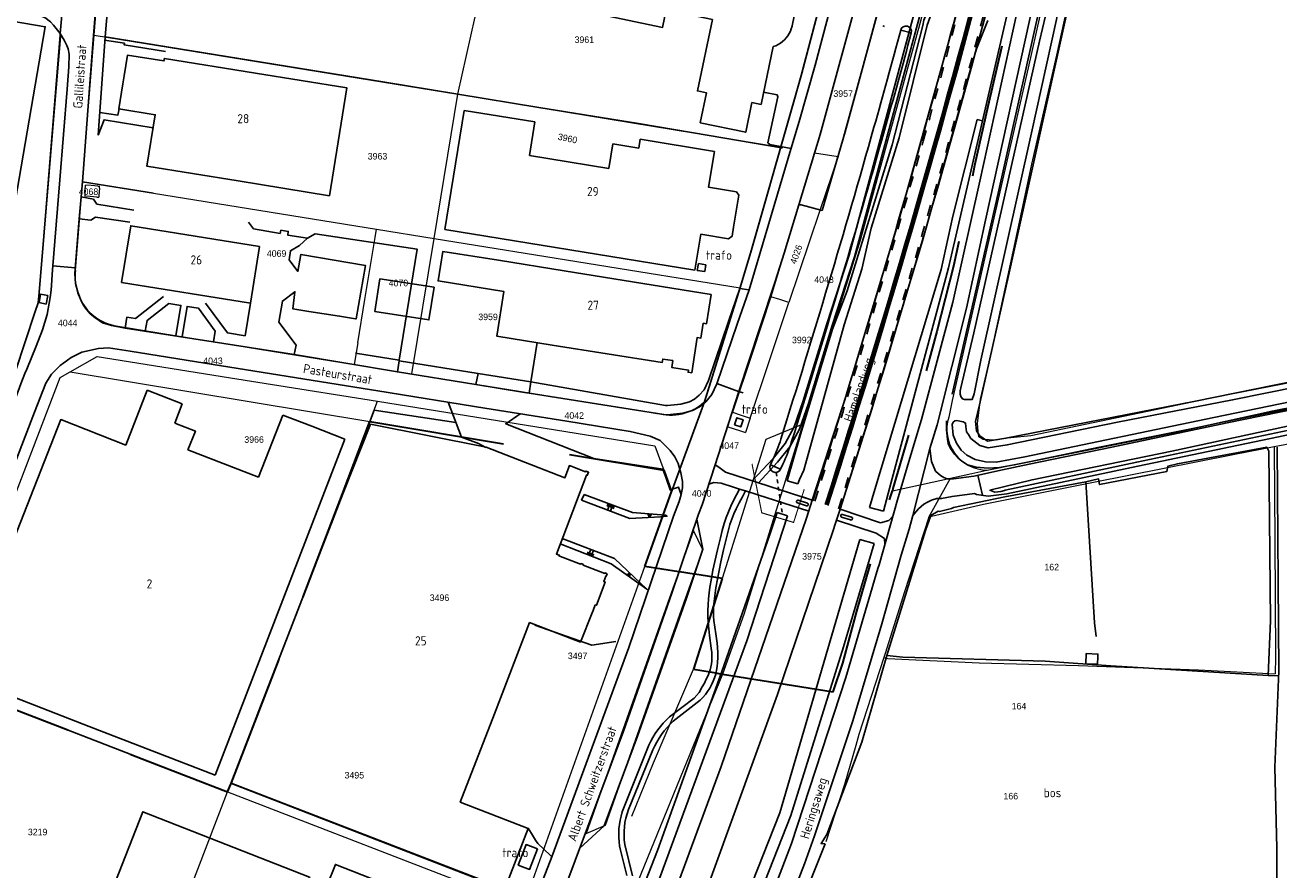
# Model space of a CAD drawing. Header units: metres. Extents: x 233874 to 239264, y 443832 to 448222.
# Tile 164 of 195: x 237457 to 237801, y 446121 to 446352. Entities that reach past the tile are written whole.
import ezdxf
from ezdxf.enums import TextEntityAlignment as Align

# ---------------------------------------------------------------- set-up
doc = ezdxf.new("R2010")
doc.units = ezdxf.units.M
doc.header["$MEASUREMENT"] = 0
for name, pattern in [('DGN3', [54.868356, 36.578904, -18.289452]), ('LIJN1-1', [2, 1, -1]), ('PHANTOM', [2.5, 1.25, -0.25, 0.25, -0.25, 0.25, -0.25])]:
    doc.linetypes.add(name, pattern=pattern)
for name, color, linetype in [('BIJGEBOUW', 4, 'Continuous'), ('CULTUURAANDUIDING', 253, 'Continuous'), ('DAKRAND', 4, 'Continuous'), ('DAKRAND-BYG', 4, 'Continuous'), ('FUNKTIEAAND', 253, 'Continuous'), ('Goud-kadastrale grenzen', 13, 'Continuous'), ('Goud-markering', 7, 'Continuous'), ('Goud-ontwerp-water', 131, 'Continuous'), ('Goud-werkgrens', 210, 'PHANTOM'), ('HEK', 253, 'Continuous'), ('HOOFDGEBOUW', 4, 'Continuous'), ('HOUTWAL', 253, 'Continuous'), ('HUISNUMMER', 253, 'Continuous'), ('INSTEEKSLOOT', 153, 'Continuous'), ('KANTVERH', 253, 'Continuous'), ('KUNSTWERK', 253, 'Continuous'), ('MUUR', 253, 'Continuous'), ('OVERIGEAFSCH', 253, 'Continuous'), ('OVLIJNOBJ', 253, 'Continuous'), ('RASTER', 253, 'Continuous'), ('SCHUTTING', 253, 'Continuous'), ('STRAATNAAM', 253, 'Continuous'), ('TALUD', 253, 'Continuous')]:
    doc.layers.add(name, color=color, linetype=linetype)
for name, color, linetype, lineweight in [('G01 kadestrale perceelsgrens', 73, 'Continuous', 0), ('G02 kadestrale sectiegrens', 73, 'DGN3', 30), ('Z01 perceelnummer', 73, 'Continuous', 13)]:
    doc.layers.add(name, color=color, linetype=linetype, lineweight=lineweight)
doc.layers.add('Goud-hulp', color=210, linetype='Continuous', plot=False)
doc.styles.get("Standard").update_dxf_attribs({"font": 'iso.shx'})
doc.styles.add('Styledgn001', font='dgn001.shx')

# ---------------------------------------------------------------- blocks, each defined once
blk = doc.blocks.new('TA', base_point=(75009.5, 300012))
for p, q in [((75009.5, 300012.5), (75010, 300012.5)), ((75009.5, 300012.25), (75010.5, 300012.25)), ((75009.5, 300012), (75010, 300012)), ((75009.5, 300011.75), (75010.5, 300011.75)), ((75009.5, 300011.5), (75010, 300011.5))]:
    blk.add_line(p, q)
blk = doc.blocks.new('A$C1532452F')
at = {"layer": 'G01 kadestrale perceelsgrens'}
for p, q in [((237476.118, 446349.591), (237480.682, 446407.331)), ((237575.74, 446333.41), (237587.23, 446384.59)), ((237472.943, 446309.425), (237476.118, 446349.591)), ((237476.118, 446349.591), (237575.74, 446333.41)), ((237569.29, 446293.87), (237575.74, 446333.41)), ((237575.74, 446333.41), (237664.253, 446318.882)), ((237673.534, 446317.358), (237661.53, 446277.889)), ((237673.534, 446317.358), (237679.941, 446316.306)), ((237679.941, 446316.306), (237674.932, 446301.49)), ((237472.633, 446305.508), (237472.874, 446308.55)), ((237472.874, 446308.55), (237472.943, 446309.425)), ((237472.943, 446309.425), (237477.651, 446308.665)), ((237473.665, 446307.078), (237473.776, 446308.481)), ((237475.269, 446308.367), (237473.776, 446308.481)), ((237477.116, 446308.226), (237475.269, 446308.367)), ((237477.116, 446308.226), (237477.614, 446308.188)), ((237477.574, 446307.684), (237477.414, 446305.652)), ((237477.574, 446307.684), (237477.614, 446308.188)), ((237477.651, 446308.665), (237553.483, 446296.422)), ((237471.02, 446285.1), (237472.633, 446305.508)), ((237473.576, 446305.954), (237473.535, 446305.439)), ((237475.037, 446305.325), (237473.535, 446305.439)), ((237473.665, 446307.078), (237473.576, 446305.954)), ((237476.884, 446305.184), (237475.037, 446305.325)), ((237476.884, 446305.184), (237477.374, 446305.147)), ((237477.414, 446305.652), (237477.374, 446305.147)), ((237674.932, 446301.49), (237666.421, 446276.307)), ((237553.107, 446294.123), (237553.483, 446296.422)), ((237553.483, 446296.422), (237569.29, 446293.87)), ((237563.213, 446256.774), (237569.29, 446293.87)), ((237569.29, 446293.87), (237653.09, 446280.29)), ((237454.69, 446257.5), (237459.014, 446270.816)), ((237548.376, 446265.215), (237547.412, 446259.33)), ((237547.412, 446259.33), (237563.213, 446256.774)), ((237466.845, 446255.704), (237469.539, 446257.243)), ((237469.539, 446257.243), (237551.638, 446243.641)), ((237434.796, 446172.289), (237466.845, 446255.704)), ((237551.638, 446243.641), (237553.72, 446249.206)), ((237634.323, 446224.377), (237643.321, 446248.983)), ((237649.778, 446242.246), (237651.054, 446246.182)), ((237649.778, 446242.246), (237652.944, 446241.198)), ((237655.905, 446244.581), (237654.605, 446240.648)), ((237652.944, 446241.198), (237654.605, 446240.648)), ((237710.78, 446228.124), (237716.608, 446229.387)), ((237720.787, 446230.292), (237723.998, 446230.965)), ((237694.822, 446224.667), (237710.78, 446228.124)), ((237704.828, 446217.437), (237710.78, 446228.124)), ((237594.561, 446113.08), (237627.004, 446203.891)), ((237648.331, 446174.422), (237622.114, 446110.25)), ((237629.368, 446150.048), (237640.322, 446175.715)), ((237623.421, 446135.488), (237629.368, 446150.048)), ((237513.625, 446144.402), (237594.561, 446113.08)), ((237491.156, 446086.116), (237512.636, 446142.129)), ((237512.636, 446142.129), (237593.754, 446110.819))]:
    blk.add_line(p, q, dxfattribs=at)
at = {"layer": 'G01 kadestrale perceelsgrens', "flags": 128}
for points in [[(237788.047, 446583.122), (237784.788, 446576.609), (237768.82, 446504.68), (237767.23, 446497.6), (237732.07, 446340.67), (237711.23, 446249.46), (237710.27, 446244.85)], [(237943.032, 446283.52), (237907.997, 446276.399), (237875.468, 446269.472), (237840.016, 446261.609), (237813.524, 446256.148), (237783.119, 446250.224), (237762.559, 446245.981), (237732.798, 446239.743), (237725.476, 446239.006), (237723.414, 446238.552), (237721.365, 446238.648), (237719.715, 446238.735), (237718.48, 446239.463), (237718.314, 446240.968), (237718.11, 446243.074), (237718.96, 446249.811), (237721.94, 446262.354), (237727.911, 446290.191), (237733.047, 446314.195), (237739.864, 446344.066), (237747.271, 446377.976)], [(237459.014, 446270.816), (237460.84, 446276.44), (237471.671, 446409.243)], [(237707.598, 446373.531), (237704.248, 446359.859), (237686.127, 446293.696), (237670.252, 446242.893)], [(237664.253, 446318.882), (237669.843, 446338.496), (237676.949, 446365.49)], [(237692.62, 446362.76), (237686.41, 446364.47), (237681.41, 446345.78), (237675.87, 446325.6), (237673.534, 446317.358)], [(237679.941, 446316.306), (237681.74, 446322.65), (237687.59, 446343.89), (237692.62, 446362.76)], [(237653.09, 446280.29), (237656.203, 446290.639), (237664.253, 446318.882)], [(237548.376, 446265.215), (237550.327, 446277.122), (237553.107, 446294.123)], [(237723.998, 446230.965), (237751.609, 446236.75), (237804.015, 446247.218), (237853.89, 446257.687), (237915.812, 446270.218), (237955.312, 446278.187), (238000, 446287.803)], [(237643.321, 446248.983), (237645.29, 446255.294), (237653.09, 446280.29)], [(237661.53, 446277.889), (237656.373, 446262.345), (237651.054, 446246.182)], [(237666.421, 446276.307), (237664.007, 446277.086), (237661.53, 446277.889)], [(238000, 446278.557), (237996.092, 446277.773), (237980.406, 446274.625), (237955.578, 446269.281), (237938.149, 446265.525), (237932.812, 446264.375), (237897.312, 446256.812), (237872.562, 446251.25), (237868.909, 446250.513), (237840.031, 446244.687), (237808.203, 446238.375), (237799.416, 446236.689)], [(237655.905, 446244.581), (237660.96, 446259.876), (237666.421, 446276.307)], [(237481.61, 446270.02), (237494.99, 446267.81), (237547.412, 446259.33)], [(237469.539, 446257.243), (237476.979, 446261.493), (237515.192, 446255.398), (237553.72, 446249.206)], [(237563.213, 446256.774), (237610.65, 446249.1), (237624.56, 446246.88), (237630.25, 446245.86)], [(237553.72, 446249.206), (237629.764, 446236.984), (237632.183, 446230.296)], [(237651.054, 446246.182), (237653.44, 446245.389), (237655.905, 446244.581)], [(237670.252, 446242.893), (237660.184, 446238.762), (237648.165, 446200.611)], [(237670.252, 446242.893), (237654.145, 446190.77), (237648.331, 446174.422)], [(237799.416, 446236.689), (237788.171, 446234.531), (237749.968, 446226.968), (237719.812, 446220.906), (237705.562, 446217.625), (237704.828, 446217.437)], [(237799.416, 446236.689), (237799.611, 446211.012), (237799.801, 446179.054), (237799.677, 446174.453)], [(237716.608, 446229.387), (237720.734, 446230.281), (237720.787, 446230.292)], [(237704.828, 446217.437), (237698.109, 446197), (237692.843, 446180.031), (237692.488, 446178.936)], [(237640.52, 446201.795), (237642.888, 446208.495), (237640.314, 446213.78), (237636.302, 446202.449)], [(237636.302, 446202.449), (237633.779, 446195.323), (237610.902, 446130.71), (237616.189, 446132.957)], [(237616.189, 446132.957), (237637.696, 446193.806), (237640.52, 446201.795)], [(237692.488, 446178.936), (237685.656, 446157.843), (237684.786, 446154.844)], [(237692.488, 446178.936), (237693.597, 446178.642), (237718.625, 446177.499), (237745.783, 446176.72), (237778.693, 446175.528), (237799.677, 446174.453)], [(237684.786, 446154.844), (237681.687, 446144.156), (237676.609, 446128.437)]]:
    blk.add_lwpolyline(points, dxfattribs=at)
blk.add_lwpolyline([(237643.321, 446248.983, -0.2641378), (237630.25, 446245.86)], format="xyb", dxfattribs=at)
at = {"layer": 'G01 kadestrale perceelsgrens'}
for centre, major_axis, end_param in [((237484.438, 446283.267), (-13.418, 1.833), 0.9246136), ((237484.439, 446283.259), (-9.544, -9.601), 0.5719101), ((237720.983, 446241.511), (-10.713, 3.339), 1.8555121)]:
    blk.add_ellipse(centre, major_axis=major_axis, ratio=1, start_param=0, end_param=end_param, dxfattribs=at)
at = {"layer": 'G02 kadestrale sectiegrens'}
for p, q in [((237544.21, 446223.784), (237551.638, 446243.641)), ((237551.638, 446243.641), (237552.193, 446243.549)), ((237552.193, 446243.549), (237632.183, 446230.296)), ((237632.183, 446230.296), (237634.323, 446224.377)), ((237694.99, 446225.253), (237694.822, 446224.667)), ((237513.625, 446144.402), (237544.21, 446223.784)), ((237627.004, 446203.891), (237634.323, 446224.377)), ((237636.302, 446202.449), (237627.004, 446203.891)), ((237648.165, 446200.611), (237640.322, 446175.715)), ((237648.331, 446174.422), (237678.64, 446169.529)), ((237512.636, 446142.129), (237513.625, 446144.402))]:
    blk.add_line(p, q, dxfattribs=at)
at = {"layer": 'G02 kadestrale sectiegrens', "flags": 128}
for points in [[(237781.625, 446614.687), (237780.89, 446606.187), (237779.046, 446584.093), (237776.687, 446568.437), (237771.05, 446543.678), (237761.947, 446504.806), (237750.593, 446457.875), (237739.608, 446410.53), (237731.243, 446374.611), (237720.968, 446330.062), (237717.343, 446313.843), (237714.781, 446301.375), (237711.578, 446286.281), (237706.984, 446268.312), (237701.031, 446246.281), (237694.99, 446225.253)], [(237678.64, 446169.529), (237681.234, 446177.375), (237685.109, 446191.656), (237690.578, 446210.687), (237694.822, 446224.667)], [(237640.52, 446201.795), (237636.485, 446202.421), (237636.302, 446202.449)], [(237648.165, 446200.611), (237640.719, 446201.765), (237640.52, 446201.795)], [(237640.322, 446175.715), (237644.896, 446174.977), (237648.331, 446174.422)], [(237434.796, 446172.289), (237490.899, 446150.566), (237512.636, 446142.129)]]:
    blk.add_lwpolyline(points, dxfattribs=at)
at = {"layer": 'G01 kadestrale perceelsgrens', "style": 'Styledgn001'}
for s, rotation, p in [('3960', 348.24821, (237605.849, 446321.292)), ('4026', 70.09065, (237668.471, 446289.494))]:
    blk.add_text(s, height=1.8, rotation=rotation, dxfattribs=at).set_placement(p, align=Align.MIDDLE_CENTER)
at = {"layer": 'Z01 perceelnummer', "linetype": 'Continuous', "lineweight": 13, "style": 'Styledgn001'}
for s, p in [('3961', (237610.431, 446348.35)), ('3957', (237681.346, 446333.586)), ('3963', (237553.762, 446316.398)), ('4068', (237474.574, 446306.679)), ('4069', (237526.111, 446289.721)), ('4048', (237676.099, 446282.551)), ('4070', (237559.498, 446281.639)), ('3959', (237584.05, 446272.353)), ('4044', (237468.869, 446270.684)), ('3992', (237670.005, 446266.015)), ('4043', (237508.689, 446260.296)), ('4042', (237607.664, 446245.291)), ('3966', (237519.952, 446238.716)), ('4047', (237650.114, 446237.031)), ('4040', (237642.579, 446223.938)), ('3975', (237672.797, 446206.687)), ('162', (237738.484, 446203.74)), ('3496', (237570.748, 446195.342)), ('3497', (237608.595, 446179.406)), ('164', (237729.514, 446165.614)), ('3495', (237547.414, 446146.681)), ('166', (237727.271, 446140.944)), ('3219', (237460.644, 446131.094))]:
    blk.add_text(s, height=1.8, dxfattribs=at).set_placement(p, align=Align.MIDDLE_CENTER)
blk = doc.blocks.new('A$C134E523E')
at = {"layer": 'G01 kadestrale perceelsgrens', "color": 20, "const_width": 0.5, "flags": 128}
for points in [[(237664.25, 446318.88), (237669.84, 446338.5), (237676.95, 446365.49)], [(237653.09, 446280.29), (237656.2, 446290.64), (237664.25, 446318.88)], [(237643.32, 446248.98), (237645.29, 446255.29), (237653.09, 446280.29)], [(237634.32, 446224.38), (237643.32, 446248.98)]]:
    blk.add_lwpolyline(points, dxfattribs=at)

msp = doc.modelspace()

# ---------------------------------------------------------------- linework, layer by layer
at = {"layer": 'BIJGEBOUW'}
for points in [[(237554.4, 446282.82), (237569.25, 446280.48), (237567.83, 446271.51), (237552.99, 446273.85), (237554.4, 446282.82)], [(237651.53, 446242.77), (237653.27, 446242.2), (237653.91, 446244.14), (237652.18, 446244.7), (237651.53, 446242.77)], [(237597.59, 446126.48), (237595.42, 446120.85), (237592.32, 446122.05), (237594.48, 446127.67), (237597.59, 446126.48)]]:
    msp.add_lwpolyline(points, dxfattribs=at)
at = {"layer": 'DAKRAND'}
msp.add_lwpolyline([(237612.57, 446191.23), (237609.36, 446183.17), (237595.45, 446188.56)], dxfattribs=at)
at = {"layer": 'DAKRAND-BYG'}
msp.add_lwpolyline([(237751.11, 446179.18), (237751.04, 446177.13), (237747.79, 446177.25), (237747.89, 446180.02), (237747.89, 446180.03), (237751.13, 446179.91), (237751.11, 446179.18)], dxfattribs=at)
at = {"layer": 'Goud-hulp', "linetype": 'Continuous'}
for p, q in [((237692.711, 446351.989), (237692.228, 446352.118)), ((237697.101, 446350.985), (237699.999, 446350.211)), ((237664.144, 446230.549), (237661.427, 446231.82)), ((237672.89, 446222.12), (237669.9, 446223.083))]:
    msp.add_line(p, q, dxfattribs=at)
for centre, radius, start, end in [((235777.939, 446863.821), 2000, 344.242574, 347.288867), ((234811.946, 447136.395), 3011.513, 342.275729, 345.785615), ((234811.946, 447136.395), 3007.613, 342.275729, 345.624853), ((234811.946, 447136.395), 3003.713, 342.275729, 344.240745)]:
    msp.add_arc(centre, radius, start, end, dxfattribs=at)
at = {"layer": 'Goud-markering', "color": 253, "linetype": 'LIJN1-1', "ltscale": 3}
for centre, radius, start, end in [((235777.939, 446863.821), 2000.5, 344.242574, 347.288867), ((234811.946, 447136.395), 3011.013, 342.275729, 345.727236), ((234811.946, 447136.395), 3004.213, 342.275729, 344.242574)]:
    msp.add_arc(centre, radius, start, end, dxfattribs=at)
at = {"layer": 'Goud-markering', "color": 253, "linetype": 'Continuous'}
for radius, end in [(3008.013, 345.726457), (3007.213, 345.529079)]:
    msp.add_arc((234811.946, 447136.395), radius, 342.275729, end, dxfattribs=at)
at = {"layer": 'Goud-ontwerp-water'}
for p, q in [((237661.427, 446231.82), (237662.107, 446233.274)), ((237664.144, 446230.549), (237664.824, 446232.003))]:
    msp.add_line(p, q, dxfattribs=at)
at = {"layer": 'Goud-ontwerp-water', "linetype": 'LIJN1-1'}
msp.add_line((237663.002, 446229.7), (237664.675, 446218.255), dxfattribs=at)
at = {"layer": 'Goud-ontwerp-water'}
for centre, radius, start, end in [((237698.55, 446350.598), 1.5, 345.03906, 165.03906), ((235777.939, 446863.821), 1986.5, 344.242574, 345.039061), ((235777.939, 446863.821), 1989.5, 344.242574, 345.039061), ((234811.946, 447136.395), 2990.213, 342.532385, 344.242574), ((234811.946, 447136.395), 2993.213, 342.532385, 344.242574), ((237621.345, 446252.34), 45, 334.93231, 342.53238), ((237621.345, 446252.34), 48, 334.93231, 342.53238), ((237662.785, 446231.184), 1.5, 154.93231, 334.93231)]:
    msp.add_arc(centre, radius, start, end, dxfattribs=at)
at = {"layer": 'Goud-werkgrens', "ltscale": 3, "const_width": 0.3}
msp.add_lwpolyline([(237656.367, 446232.056), (237659.044, 446218.618), (237667.768, 446215.988), (237670.686, 446225.092)], dxfattribs=at)
at = {"layer": 'HEK'}
for p, q in [((237466.89, 446349.27), (237465.16, 446328.67)), ((237559.72, 446260.48), (237547.76, 446262.42))]:
    msp.add_line(p, q, dxfattribs=at)
for points in [[(237465.16, 446328.67), (237461.06, 446279.04), (237460.75, 446276.21), (237459.92, 446273.52), (237454.59, 446257.46), (237411.33, 446264.92), (237408.54, 446265.4), (237367.8, 446272.71), (237291.43, 446285.89), (237252.92, 446292.78), (237260.7, 446323.29), (237261.26, 446325.51), (237274.48, 446379.05), (237283.19, 446393.36), (237286.98, 446396.03), (237320.02, 446419.3), (237377.68, 446459.93), (237412.98, 446484.63), (237409.05, 446500), (237409.02, 446500.1), (237408.42, 446501.19)], [(237575.73, 446333.42), (237598.01, 446329.73), (237625.25, 446325.36), (237644.61, 446322.09), (237664.49, 446318.73)], [(237544.21, 446223.78), (237552.82, 446246.77), (237575.23, 446243.37)], [(237705.33, 446217.92), (237707.35, 446219.1), (237707.75, 446218.96), (237711.02, 446219.79)], [(237434.8, 446172.29), (237490.9, 446150.57), (237512.64, 446142.13), (237513.63, 446144.4)]]:
    msp.add_lwpolyline(points, dxfattribs=at)
at = {"layer": 'HOOFDGEBOUW'}
for p, q in [((237669.48, 446362.16), (237667.38, 446352.19)), ((237667.34, 446352.02), (237667.38, 446352.19)), ((237577.55, 446328.97), (237572.2, 446296.33)), ((237596.89, 446325.79), (237577.55, 446328.97)), ((237595.38, 446316.62), (237596.89, 446325.79)), ((237618.26, 446319.82), (237617.15, 446313.05)), ((237625.35, 446318.65), (237618.26, 446319.82)), ((237625.74, 446321.04), (237625.35, 446318.65)), ((237646.09, 446317.71), (237625.74, 446321.04)), ((237617.15, 446313.05), (237595.38, 446316.62)), ((237572.2, 446296.33), (237640.75, 446285.19)), ((237586.91, 446287.9), (237604.91, 446284.96)), ((237641.39, 446285.09), (237641.7, 446286.96)), ((237641.7, 446286.96), (237643.72, 446286.63)), ((237604.91, 446284.96), (237645.21, 446278.51)), ((237641.39, 446285.09), (237643.42, 446284.76)), ((237643.72, 446286.63), (237643.42, 446284.76)), ((237490.69, 446252.23), (237484.79, 446237.19)), ((237500.26, 446248.47), (237490.69, 446252.23)), ((237500.26, 446248.47), (237498.2, 446243.24)), ((237498.2, 446243.24), (237498.25, 446243.22)), ((237527.85, 446245.39), (237521.19, 446228.43)), ((237527.85, 446245.39), (237535.73, 446242.34)), ((237544.79, 446238.85), (237535.73, 446242.34)), ((237551.85, 446242.97), (237544.24, 446223.81)), ((237583.51, 446236.58), (237551.85, 446242.97)), ((237509.3, 446146.72), (237544.79, 446238.85)), ((237521.19, 446228.43), (237501.84, 446235.89)), ((237474.74, 446160.02), (237509.3, 446146.72))]:
    msp.add_line(p, q, dxfattribs=at)
for points in [[(237648.66, 446368.38), (237648.68, 446368.47), (237572.86, 446384.49), (237571.86, 446379.75), (237564.03, 446381.4), (237560.93, 446366.72), (237631.86, 446351.74), (237632.87, 446356.52), (237645.54, 446353.85), (237641.41, 446334.29), (237643.93, 446333.76), (237642.2, 446325.6), (237654.64, 446322.98), (237656.36, 446331.13), (237658.86, 446330.6), (237662.21, 446346.46)], [(237392.33, 446313.28), (237404.58, 446311.16), (237413.1, 446360.45), (237462.71, 446351.88), (237447.33, 446262.88), (237286.65, 446290.64), (237289.82, 446308.96), (237288.81, 446309.15), (237292.68, 446331.54), (237303.83, 446329.59), (237303.66, 446328.64), (237392.33, 446313.28)], [(237662.21, 446346.46), (237662.88, 446346.71), (237663.53, 446347.02), (237664.14, 446347.4), (237664.72, 446347.82), (237665.26, 446348.3), (237665.75, 446348.83), (237666.18, 446349.41), (237666.56, 446350.02), (237666.89, 446350.66), (237667.14, 446351.33), (237667.34, 446352.02)], [(237515.6, 446309.62), (237490.59, 446313.67), (237492.88, 446327.78), (237482.88, 446329.39), (237484.01, 446336.28), (237484.38, 446338.46), (237485.3, 446344.13), (237495.26, 446342.52), (237495.37, 446343.23), (237520.38, 446339.19)], [(237515.6, 446309.62), (237540.61, 446305.58), (237545.39, 446335.14), (237520.38, 446339.19)], [(237646.09, 446317.71), (237644.48, 446307.89), (237652.08, 446306.64), (237652.76, 446305.72)], [(237652.76, 446305.72), (237652.31, 446302.99), (237651.33, 446296.95), (237650.93, 446294.45), (237649.97, 446293.75), (237642.36, 446295), (237640.75, 446285.19)], [(237521.44, 446291.67), (237518.94, 446276.12), (237483.65, 446281.8), (237486.15, 446297.35), (237521.44, 446291.67)], [(237601.66, 446264.63), (237586.42, 446267.07), (237588.38, 446279.3), (237570.37, 446282.19), (237571.67, 446290.3), (237586.91, 446287.9)], [(237645.21, 446278.51), (237643.92, 446270.46), (237643.03, 446270.6), (237642.38, 446266.55), (237641.39, 446266.71), (237639.84, 446257.01), (237638.86, 446257.17), (237638.96, 446257.78), (237634.38, 446258.51), (237634.67, 446260.35), (237631.9, 446260.79), (237631.75, 446259.82), (237601.66, 446264.63)], [(237484.79, 446237.19), (237466.96, 446244.19), (237439.33, 446173.79), (237474.74, 446160.02)], [(237501.84, 446235.89), (237503.86, 446241.02), (237498.25, 446243.22)], [(237583.51, 446236.58), (237605.09, 446228.26), (237606.35, 446231.57), (237610.78, 446229.89), (237610.84, 446230.05), (237611.58, 446229.77), (237611.24, 446228.89), (237611.01, 446228.98), (237602.78, 446207.33), (237603.54, 446207.04), (237603.46, 446206.84), (237609.4, 446204.58), (237609.45, 446204.72), (237610.16, 446204.45), (237610.11, 446204.3), (237616.07, 446202.03), (237616.12, 446202.16), (237616.71, 446201.93)], [(237595.45, 446188.56), (237585.78, 446163.47), (237576.45, 446139.29), (237595.07, 446132.11), (237588.68, 446115.54), (237551.31, 446129.95), (237513.63, 446144.47), (237521.74, 446165.5), (237529.28, 446185.04), (237544.24, 446223.81)], [(237616.71, 446201.93), (237616.45, 446201.25), (237616.33, 446201.29), (237615.74, 446199.77), (237616.14, 446199.62), (237613.72, 446193.26), (237613.42, 446193.38), (237612.83, 446191.83), (237612.81, 446191.84), (237612.57, 446191.23)], [(237566.42, 446112.73), (237564.58, 446108.05), (237563.56, 446108.45), (237548.26, 446069.5), (237520, 446080.6), (237521.81, 446085.2), (237476.28, 446103.09), (237489.48, 446136.68), (237535.14, 446118.75), (237535.03, 446118.46), (237539.99, 446116.51), (237542.24, 446122.23), (237566.42, 446112.73)]]:
    msp.add_lwpolyline(points, dxfattribs=at)
at = {"layer": 'HOUTWAL'}
msp.add_lwpolyline([(237719.53, 446326.13), (237728.96, 446366.93), (237756.54, 446486.46), (237759.94, 446500), (237765.83, 446523.45)], dxfattribs=at)
at = {"layer": 'INSTEEKSLOOT', "color": 13}
msp.add_line((237668.94, 446226.54), (237666.01, 446227.39), dxfattribs=at)
at = {"layer": 'INSTEEKSLOOT'}
for p, q in [((237688.54, 446220.08), (237690.02, 446225.01)), ((237692.37, 446219.06), (237693.67, 446223.91)), ((237666.08, 446217.79), (237663.27, 446218.72)), ((237688.54, 446220.08), (237692.37, 446219.06)), ((237685.95, 446211.31), (237689.8, 446210.17))]:
    msp.add_line(p, q, dxfattribs=at)
at = {"layer": 'INSTEEKSLOOT', "color": 13}
for points in [[(237754.77, 446616.37), (237754.24, 446605.85), (237754, 446604.61), (237752.08, 446583.12), (237747.92, 446558.92), (237743.3, 446532.83), (237737.27, 446504.67), (237736.34, 446500), (237730.51, 446470.96), (237721.49, 446429.67), (237711.82, 446390.18), (237705.26, 446364.37), (237703.58, 446357.83), (237703.94, 446356.63), (237704.3, 446356.13), (237704.27, 446355.83), (237703.46, 446353.68), (237703.21, 446352.23), (237694.79, 446319.53)], [(237668.94, 446226.54), (237669.35, 446227.79), (237670.58, 446230.3), (237681.63, 446270.21), (237686.42, 446285.4), (237689.04, 446296.72), (237696.72, 446321.41), (237704.37, 446352.31), (237705.68, 446355.86), (237716.89, 446399.43), (237729.75, 446454.09), (237739.2, 446500), (237745.69, 446531.55), (237754.32, 446576.78), (237757.03, 446595.39), (237757.82, 446611.27)], [(237666.01, 446227.39), (237669.67, 446240.07), (237678.38, 446269.01), (237682.4, 446279.48), (237694.79, 446319.53)]]:
    msp.add_lwpolyline(points, dxfattribs=at)
at = {"layer": 'INSTEEKSLOOT'}
for points in [[(237740.21, 446355.69), (237739.78, 446356.24), (237738.45, 446356.43), (237736.92, 446356.13), (237736.79, 446354.9), (237735.14, 446347.97), (237717.14, 446267.94), (237713.59, 446252.9), (237713.42, 446252.04), (237713.43, 446251.15), (237713.57, 446250.54), (237714.01, 446249.92), (237714.61, 446249.69), (237716.66, 446249.67), (237717.26, 446251.27), (237719.07, 446260.5), (237732.94, 446322.77), (237739.8, 446353.92), (237739.97, 446355), (237740.21, 446355.69)], [(237693.67, 446223.91), (237710.2, 446285.76), (237719.53, 446326.13)], [(237711.4, 446299.97), (237718.06, 446326.44), (237719.53, 446326.13)], [(237690.02, 446225.01), (237708.17, 446285.31), (237711.4, 446299.97)], [(237720.32, 446232.56), (237723.24, 446232.48), (237731.08, 446233.96), (237782.94, 446244.76), (237816.15, 446251.61), (237854.86, 446259.44), (237886.16, 446265.88), (237912.86, 446270.96), (237938.79, 446276.4), (237943.92, 446277.53), (237945.56, 446278.35), (237945.59, 446278.45), (237945.74, 446278.81)], [(237815.59, 446255.14), (237788.05, 446249.59), (237756.52, 446243.44), (237726.32, 446237.24), (237721.07, 446236.45), (237718.83, 446237.05), (237716.36, 446239.04), (237715.68, 446240.09), (237715.17, 446240.87), (237714.91, 446242.26), (237714.87, 446243.22), (237714.23, 446243.55), (237713.33, 446243.71), (237712.52, 446243.92), (237711.91, 446243.81), (237711.52, 446243.47), (237711.24, 446242.87), (237711.48, 446239.96), (237712.38, 446237.72), (237713.69, 446235.84), (237715.25, 446234.45), (237717.53, 446233.22), (237720.32, 446232.56)], [(237581.09, 446000), (237582.61, 446003.57), (237630.47, 446126.01), (237648.07, 446175.09), (237661.29, 446212.67), (237663.27, 446218.72)], [(237583.83, 446000), (237593.58, 446023.08), (237606.08, 446054.52), (237619.84, 446088.03), (237654.91, 446183.56), (237666.08, 446217.79)], [(237604.88, 446000), (237645.77, 446090.13), (237663.96, 446136.35), (237685.95, 446211.31)], [(237609.04, 446000), (237642.69, 446074.67), (237649.36, 446090.81), (237667.05, 446135.61), (237681.43, 446181.85), (237689.8, 446210.17)]]:
    msp.add_lwpolyline(points, dxfattribs=at)
at = {"layer": 'KANTVERH'}
for p, q in [((237472.94, 446309.34), (237492.43, 446306.26)), ((237464.83, 446286.31), (237470.96, 446285.8)), ((237595.78, 446254.51), (237597.51, 446265.3)), ((237559.2, 446257.27), (237559.69, 446260.33)), ((237559.69, 446260.33), (237581.31, 446256.84)), ((237580.72, 446253.8), (237581.31, 446256.84)), ((237581.31, 446256.84), (237595.78, 446254.51)), ((237595.78, 446254.51), (237632.71, 446248.06)), ((237652.71, 446251.89), (237646.75, 446254.05)), ((237652.71, 446251.89), (237653.98, 446251.48)), ((237647.29, 446231.15), (237646.27, 446231.8)), ((237649.11, 446229.78), (237647.29, 446231.15)), ((237649.11, 446229.78), (237672.89, 446222.12)), ((237719.49, 446223.43), (237718.27, 446228.91)), ((237645.94, 446226.97), (237644.55, 446226.52)), ((237647.95, 446226.79), (237645.94, 446226.97)), ((237647.95, 446226.79), (237651.34, 446225.67)), ((237652.93, 446225.14), (237651.34, 446225.67)), ((237652.12, 446223.59), (237652.93, 446225.14)), ((237654.62, 446224.62), (237652.93, 446225.14)), ((237653.72, 446223.01), (237654.62, 446224.62)), ((237657.96, 446223.52), (237654.62, 446224.62)), ((237657.96, 446223.52), (237671.91, 446219.07)), ((237671.53, 446221.27), (237669.05, 446222.07)), ((237668.82, 446221.34), (237671.3, 446220.55)), ((237691.6, 446215.9), (237680.51, 446219.59)), ((237681.15, 446218.19), (237683.63, 446217.39)), ((237641.23, 446216.88), (237642.91, 446208.67)), ((237690.4, 446213), (237679.52, 446216.57)), ((237683.39, 446216.67), (237680.92, 446217.46)), ((237691.6, 446215.9), (237693.88, 446216.55)), ((237693.88, 446216.55), (237695.01, 446217.76)), ((237692.64, 446211.62), (237690.4, 446213)), ((237692.79, 446209.98), (237692.64, 446211.62)), ((237645.22, 446181.49), (237644.76, 446184.98)), ((237640.53, 446167.79), (237633.8, 446162.69)), ((237642.17, 446167.21), (237634.8, 446161.49)), ((237628.14, 446154.87), (237620.81, 446136.59)), ((237629.23, 446153.59), (237622.53, 446137.23)), ((237609.21, 446126.69), (237615.85, 446132.76)), ((237620.32, 446126.11), (237622.04, 446119.2)), ((237621.5, 446127.72), (237623.59, 446119.1))]:
    msp.add_line(p, q, dxfattribs=at)
for points in [[(237754.51, 446616.26), (237754.04, 446606.91), (237753.71, 446604.73), (237753.48, 446602.89), (237751.8, 446583.33), (237749.09, 446568.95), (237747.04, 446556.53), (237743.48, 446536.4), (237742.65, 446531.6), (237740.26, 446520.31), (237736.08, 446501.03), (237733.28, 446488.15), (237732.13, 446483.35), (237730.94, 446477.91), (237712.52, 446396.18), (237708.23, 446377.59), (237704.09, 446361.49), (237684.49, 446288.81), (237678.35, 446269.99), (237671.82, 446248.6)], [(237705.11, 446236.24), (237707.08, 446242.79), (237715.15, 446274.76), (237720.38, 446298.83), (237733.63, 446359.03), (237736.09, 446369.18), (237739.42, 446382.93), (237744.16, 446404.05), (237754.36, 446447.93), (237763.68, 446488.67), (237765.64, 446495.59), (237766.63, 446500), (237768.22, 446507.14), (237768.89, 446506.5), (237769.77, 446505.86), (237770.19, 446505.45), (237770.84, 446504.8), (237771.38, 446504.42), (237771.8, 446504.12), (237775.99, 446503.67), (237780.67, 446503.03)], [(237471.05, 446281.51), (237470.82, 446284.2), (237470.93, 446285.48), (237472.04, 446299.21), (237472.59, 446305.31), (237472.94, 446309.34), (237472.95, 446309.42), (237475.42, 446342.38), (237476.69, 446358.95), (237478.23, 446379.41), (237480.69, 446407.61), (237480.83, 446408.77), (237481.53, 446410.07), (237482.49, 446410.79), (237484.25, 446411.18), (237490.69, 446409.99), (237502.58, 446407.75), (237531.87, 446401.43), (237576.27, 446392.02)], [(237477.26, 446322.15), (237479.11, 446349.14), (237479.9, 446357.74), (237483.54, 446406.7)], [(237595.29, 446251.45), (237632.22, 446245.58), (237633.25, 446245.53), (237637.38, 446245.94), (237640.11, 446246.72), (237642, 446247.68), (237643.69, 446249.09), (237645.36, 446251.03), (237646.73, 446254.01), (237652.29, 446270.33), (237655.55, 446279.8), (237667.04, 446318.33), (237669.3, 446325.89), (237673.67, 446341.39), (237680.03, 446365.55), (237672.12, 446367.01)], [(237459.79, 446362.88), (237465.78, 446361.53), (237467.25, 446361.36), (237467.82, 446361.29), (237466.8, 446350.02), (237464.98, 446352.34), (237464.21, 446353.24), (237462.66, 446354.47), (237459.2, 446355.71), (237454.57, 446356.65), (237424.54, 446361.86), (237420.66, 446359.15)], [(237669.24, 446303.1), (237669.84, 446303.08), (237675.56, 446301.53), (237681.88, 446323.11), (237692.1, 446360.74), (237692.58, 446362.29), (237692.48, 446362.61), (237692.33, 446362.81), (237687.2, 446364.18), (237686.45, 446364.35), (237675.07, 446322.32), (237669.24, 446303.1)], [(237589.16, 446000), (237599.21, 446023.66), (237600.86, 446029.15), (237601.61, 446033.01), (237602.54, 446038.01), (237602.75, 446039.4), (237606.67, 446049.66), (237610.36, 446058.39), (237614.19, 446067.67), (237615.23, 446070.02), (237617.29, 446073.63), (237620.81, 446079.5), (237622.54, 446082.74), (237625.08, 446088.16), (237629.76, 446099.76), (237647.96, 446149.02), (237671.3, 446217.19), (237672.97, 446222.36), (237682.13, 446250.8), (237696.23, 446297.5), (237712.19, 446354.85)], [(237597.64, 446000), (237618.52, 446049.6), (237639.57, 446103.32), (237663.34, 446168.78), (237678.71, 446214.09), (237679.09, 446215.24), (237680.51, 446219.58), (237689.73, 446249), (237703.11, 446293.18), (237716, 446339.24), (237717.89, 446345.86), (237720.95, 446353.63)], [(237612.45, 446000), (237615.94, 446007.24), (237628.45, 446035.38), (237646.97, 446077.45), (237656.4, 446099.67), (237667.21, 446127.96), (237682.12, 446173.43), (237690.88, 446203.34), (237691.17, 446204.34), (237696.27, 446222.16), (237698.85, 446231.1), (237701.77, 446240.92), (237702.79, 446244.24), (237711.38, 446276.39), (237718.83, 446309.59), (237728.85, 446355.3)], [(237451.04, 446240.73), (237452.92, 446245.52), (237456.04, 446254.01), (237457.11, 446256.82), (237457.71, 446258.01), (237460.21, 446264.3), (237461.96, 446268.84), (237463.28, 446273.03), (237464.1, 446277.62), (237464.32, 446279.66), (237464.75, 446285.28), (237466.77, 446309.93), (237468.71, 446334.77), (237469.19, 446340.9), (237469.3, 446344.37), (237469.04, 446345.87), (237468.62, 446346.74), (237467.88, 446348.22), (237466.8, 446350.02)], [(237479.11, 446349.14), (237483.11, 446348.52), (237555.18, 446336.83), (237575.73, 446333.42)], [(237478.97, 446348.25), (237484.4, 446347.4), (237484.37, 446346.92), (237495.67, 446345.09)], [(237659.56, 446333.93), (237663.27, 446333.21), (237663.45, 446332.72), (237660.75, 446320.1), (237661.27, 446319.6), (237667.09, 446318.48)], [(237477.69, 446328.41), (237482.58, 446327.62), (237482.96, 446329.39)], [(237477.26, 446322.15), (237478.85, 446326.4), (237492.3, 446324.22)], [(237664.49, 446318.73), (237664.75, 446318.82), (237664.54, 446318.97)], [(237472.59, 446305.31), (237475.95, 446304.64), (237476.9, 446303.25), (237486.98, 446301.61)], [(237559.08, 446001.78), (237569.95, 446027.57), (237577.32, 446044.95), (237581.32, 446054.38), (237589.42, 446074.51), (237601.18, 446105.17), (237621.17, 446158.78), (237634.42, 446196.56), (237641.69, 446218.27), (237642.7, 446220.81), (237646.18, 446231.52), (237652.72, 446251.92), (237658.5, 446269.36), (237662.72, 446282.04), (237665.2, 446289.82), (237669.24, 446303.1)], [(237472.04, 446299.21), (237475.25, 446298.83), (237476.48, 446299.71), (237485.91, 446298.29)], [(237518.42, 446298.36), (237519.82, 446296.45), (237527.08, 446295.19)], [(237527.08, 446295.19), (237527.3, 446296.11), (237529.29, 446295.78), (237529.15, 446294.78), (237534.59, 446293.94), (237532.41, 446291.94), (237529.89, 446290.48), (237529.54, 446288.01), (237531.96, 446284.81), (237532.77, 446289.47), (237550.43, 446286.48), (237547.95, 446271.84), (237547.69, 446271.85), (237543.37, 446272.59), (237534.94, 446273.84), (237530.53, 446274.59), (237531.13, 446279.22), (237527.72, 446276.67), (237526.77, 446270.88), (237531.45, 446264.55), (237530.89, 446262.02), (237508.74, 446265.5), (237484.6, 446269.3), (237480.85, 446269.95), (237478.45, 446270.73), (237476.34, 446272.17), (237475.08, 446273.23), (237473.74, 446274.74), (237473.03, 446275.79), (237472.39, 446277.19), (237471.64, 446279.15), (237471.05, 446281.51)], [(237700.42, 446217.87), (237705.11, 446236.24), (237705.59, 446232.65), (237706.64, 446230.06), (237708.01, 446228.83), (237708.93, 446228.3), (237709.83, 446227.96), (237710.65, 446227.96), (237711.61, 446227.96), (237717.13, 446228.66), (237725.02, 446230.41), (237732.31, 446231.97), (237754.92, 446236.67), (237786.52, 446243.28), (237824.66, 446251.05), (237887.57, 446264.23), (237939.78, 446274.7), (237960.99, 446279.16), (238000, 446287.38)], [(237632.71, 446248.06), (237633.18, 446248.03), (237636.9, 446248.41), (237639.2, 446249.06), (237640.62, 446249.78), (237641.93, 446250.88), (237643.24, 446252.39), (237644.41, 446254.94), (237649.9, 446271.1), (237653.03, 446280.14), (237655.53, 446279.73)], [(238000, 446282.95), (237944.13, 446271.2), (237932.91, 446269.14), (237873.95, 446257.14), (237830.22, 446247.82), (237803.05, 446242.42), (237771.39, 446235.5), (237733.12, 446227.7), (237721.54, 446224.8), (237722.89, 446224.33), (237724.57, 446224.44), (237725.51, 446224.71), (237725.69, 446224.79)], [(237725.69, 446224.79), (237761.8, 446232.54), (237808.66, 446242.39), (237843.77, 446249.84), (237877.26, 446256.89), (237888.85, 446259.22), (237904.74, 446262.33), (237914.25, 446264.58), (237929.16, 446267.49), (237937.6, 446269.29), (237945.27, 446270.77), (237958.75, 446273.82), (237981.18, 446278.67), (237999.88, 446282.36)], [(237726.2, 446223.86), (237762.05, 446231.37), (237808.91, 446241.22), (237844.02, 446248.67), (237877.5, 446255.71), (237889.08, 446258.04), (237904.99, 446261.16), (237914.5, 446263.41), (237929.41, 446266.32), (237937.88, 446268.12), (237945.53, 446269.6), (237959.01, 446272.65), (237981.35, 446277.48), (238000.12, 446281.18)], [(237463.41, 446278.22), (237462.96, 446275.86), (237461.05, 446276.32), (237461.4, 446278.54), (237463.41, 446278.22)], [(237484.61, 446269.3), (237485.08, 446272.26), (237487.45, 446271.88), (237495.17, 446277.93)], [(237490.14, 446268.43), (237490.62, 446271.39), (237496.63, 446276.03), (237499.89, 446275.5), (237498.53, 446267.11)], [(237500.21, 446266.84), (237501.57, 446275.24), (237504.73, 446274.73), (237509.29, 446268.46), (237508.81, 446265.49)], [(237506.67, 446276.14), (237512.64, 446267.93), (237517.49, 446267.17), (237518.93, 446276.11)], [(237443.93, 446204.96), (237459.78, 446246.23), (237462.93, 446254.14), (237464.46, 446256.61), (237466.83, 446259.02), (237469.79, 446261.21), (237472.74, 446262.67), (237477.28, 446263.71), (237480.04, 446263.82), (237485.99, 446262.96), (237506.47, 446259.66), (237553.86, 446252.09), (237583.21, 446247.31), (237605.66, 446243.73), (237623, 446240.94), (237628.44, 446239.64), (237631.21, 446238.44), (237633.99, 446235.69), (237635.2, 446234.02), (237636.11, 446232.12), (237636.9, 446229.6), (237637.33, 446227.25), (237637.31, 446225.52), (237636.94, 446223.68), (237636.24, 446225.66), (237633.91, 446224.9), (237632.82, 446228.11)], [(237530.89, 446262.02), (237559.22, 446257.26), (237580.72, 446253.8)], [(237580.72, 446253.8), (237594.01, 446251.66), (237595.29, 446251.45), (237595.78, 446254.51)], [(237573.11, 446248.95), (237576.75, 446239.4), (237581.39, 446237.6), (237583.44, 446236.51)], [(237632.82, 446228.11), (237631.98, 446230.58), (237613, 446233.51), (237588.89, 446243.04), (237592.84, 446245.78)], [(237601.56, 446124.25), (237622.63, 446181.67), (237634.89, 446217.73), (237636.39, 446221.74), (237636.94, 446223.68)], [(237609.69, 446222.08), (237622.92, 446217.06), (237631.32, 446217.52), (237633.08, 446217.67), (237632.69, 446217.97), (237623.63, 446218.67), (237610.36, 446223.65)], [(237618.05, 446000), (237622.44, 446009.39), (237637.67, 446043.04), (237650.89, 446073.76), (237662.13, 446100.15), (237670.74, 446122.42), (237673.46, 446130.04), (237684, 446161.59), (237691.95, 446188.2), (237697.23, 446207), (237699.46, 446214.1), (237700.42, 446217.87), (237701.95, 446219.68), (237703.43, 446220.98), (237704.44, 446221.51), (237705.55, 446222.05), (237707.05, 446222.54), (237708.32, 446222.54), (237711.17, 446223.1), (237717.29, 446223.95), (237717.88, 446223.66), (237721.09, 446223.2), (237726.2, 446223.86)], [(237650.58, 446220.46), (237651.33, 446222.03), (237652.12, 446223.59)], [(237652.03, 446219.76), (237652.85, 446221.39), (237653.72, 446223.01)], [(237669.05, 446222.07), (237668.89, 446222.08), (237668.73, 446222.02), (237668.61, 446221.9), (237668.56, 446221.74), (237668.58, 446221.57), (237668.67, 446221.43), (237668.82, 446221.34)], [(237648.73, 446215.72), (237649.27, 446217.33), (237649.89, 446218.91), (237650.58, 446220.46)], [(237650.3, 446215.45), (237650.8, 446216.91), (237651.38, 446218.35), (237652.03, 446219.76)], [(237671.3, 446220.55), (237671.46, 446220.53), (237671.62, 446220.59), (237671.74, 446220.72), (237671.79, 446220.88), (237671.77, 446221.04), (237671.67, 446221.19), (237671.53, 446221.27)], [(237681.15, 446218.19), (237680.98, 446218.2), (237680.82, 446218.14), (237680.71, 446218.02), (237680.65, 446217.86), (237680.68, 446217.69), (237680.77, 446217.55), (237680.92, 446217.46)], [(237647.7, 446211.74), (237648.18, 446213.74), (237648.73, 446215.72)], [(237649.36, 446211.79), (237649.8, 446213.63), (237650.3, 446215.45)], [(237683.39, 446216.67), (237683.56, 446216.65), (237683.72, 446216.71), (237683.84, 446216.84), (237683.89, 446217), (237683.86, 446217.16), (237683.77, 446217.31), (237683.63, 446217.39)], [(237603.84, 446210.12), (237617.79, 446204.62), (237627.58, 446197.66), (237618.67, 446206.11), (237604.38, 446211.55)], [(237646.18, 446205.23), (237646.93, 446208.49), (237647.7, 446211.74)], [(237647.85, 446205.18), (237648.6, 446208.49), (237649.36, 446211.79)], [(237631.34, 446175.08), (237638.4, 446195.2), (237642.91, 446208.67)], [(237644.85, 446198.26), (237645.24, 446200.6), (237645.68, 446202.92), (237646.18, 446205.23)], [(237646.48, 446198.1), (237646.89, 446200.47), (237647.35, 446202.83), (237647.85, 446205.18)], [(237644.34, 446193.43), (237644.46, 446195.04), (237644.63, 446196.66), (237644.85, 446198.26)], [(237645.92, 446193.58), (237646.06, 446195.09), (237646.25, 446196.6), (237646.48, 446198.1)], [(237644.36, 446188.59), (237644.29, 446190.2), (237644.28, 446191.82), (237644.34, 446193.43)], [(237645.92, 446189.12), (237645.85, 446190.23), (237645.83, 446191.35), (237645.85, 446192.46), (237645.92, 446193.58)], [(237644.76, 446184.98), (237644.54, 446186.78), (237644.36, 446188.59)], [(237646.45, 446185.42), (237646.15, 446187.27), (237645.92, 446189.12)], [(237646.94, 446181.66), (237646.81, 446182.92), (237646.65, 446184.17), (237646.45, 446185.42)], [(237645.35, 446178.02), (237645.38, 446179.18), (237645.34, 446180.34), (237645.22, 446181.49)], [(237646.92, 446177.56), (237646.97, 446178.92), (237646.98, 446180.29), (237646.94, 446181.66)], [(237646.92, 446177.56), (237646.82, 446176.5), (237646.65, 446175.46), (237646.42, 446174.42), (237646.11, 446173.41), (237645.73, 446172.42), (237645.29, 446171.46), (237644.78, 446170.53), (237644.22, 446169.63), (237643.59, 446168.78), (237642.91, 446167.97), (237642.17, 446167.21)], [(237644.33, 446174.04), (237644.63, 446174.81), (237644.89, 446175.59), (237645.09, 446176.39), (237645.24, 446177.2), (237645.35, 446178.02)], [(237615.85, 446132.76), (237625.03, 446157.39), (237631.34, 446175.08)], [(237642.76, 446170.87), (237643.32, 446171.91), (237643.84, 446172.97), (237644.33, 446174.04)], [(237640.53, 446167.79), (237641.87, 446169.31), (237642.76, 446170.87)], [(237633.8, 446162.69), (237632.91, 446161.86), (237632.07, 446160.98), (237631.28, 446160.06), (237630.54, 446159.09), (237629.85, 446158.09), (237629.22, 446157.05), (237628.65, 446155.97), (237628.14, 446154.87)], [(237634.8, 446161.49), (237633.93, 446160.63), (237633.11, 446159.74), (237632.33, 446158.8), (237631.61, 446157.82), (237630.93, 446156.81), (237630.31, 446155.77), (237629.74, 446154.69), (237629.23, 446153.59)], [(237620.81, 446136.59), (237620.48, 446135.46), (237620.21, 446134.31), (237620.02, 446133.14), (237619.89, 446131.97), (237619.84, 446130.79), (237619.85, 446129.61), (237619.94, 446128.44), (237620.09, 446127.27), (237620.32, 446126.11)], [(237622.53, 446137.23), (237622.13, 446136.09), (237621.81, 446134.92), (237621.57, 446133.73), (237621.4, 446132.54), (237621.31, 446131.33), (237621.3, 446130.12), (237621.36, 446128.92), (237621.5, 446127.72)], [(237552.66, 446002.1), (237574.3, 446054.22), (237601.56, 446124.25), (237601.04, 446124.76), (237597.71, 446127.96), (237597.05, 446128.83), (237595.96, 446130.67), (237595.07, 446132.14)]]:
    msp.add_lwpolyline(points, dxfattribs=at)
at = {"layer": 'KANTVERH', "color": 13}
for points in [[(237701.39, 446357.6), (237682.97, 446289.28), (237676.83, 446270.47), (237670.3, 446249.06)], [(237670.3, 446249.06), (237667.89, 446242.18), (237665.42, 446237.59), (237662.14, 446233.54), (237656.45, 446227.41)], [(237671.82, 446248.6), (237669.35, 446241.54), (237666.75, 446236.7), (237663.34, 446232.49), (237658.12, 446226.88)]]:
    msp.add_lwpolyline(points, dxfattribs=at)
at = {"layer": 'KUNSTWERK'}
msp.add_line((237609.69, 446222.08), (237610.36, 446223.65), dxfattribs=at)
at = {"layer": 'MUUR'}
msp.add_lwpolyline([(237596.85, 446187.84), (237612.51, 446182.29), (237619.08, 446183.3)], dxfattribs=at)
at = {"layer": 'OVERIGEAFSCH'}
for points in [[(237711.21, 446251.13), (237723.81, 446306.31), (237735.12, 446357), (237736.74, 446362.9), (237747.5, 446412.07), (237753.8, 446438.57), (237758.86, 446460.97), (237762.85, 446478.74)], [(238000, 446288.04), (237996.96, 446287.38), (237969.62, 446281.51), (237952.14, 446277.73), (237941.69, 446275.62), (237907.55, 446268.96), (237870.43, 446261.26), (237828.43, 446252.38), (237798.88, 446246.51), (237773.13, 446240.85), (237745.42, 446235.29), (237728.23, 446231.78), (237724.16, 446231.03), (237721.04, 446230.85), (237717.75, 446231.14), (237715.41, 446231.82), (237713.88, 446232.75), (237712.73, 446233.67), (237711.87, 446234.68), (237710.73, 446236.27), (237710.12, 446237.64), (237709.94, 446238.78), (237709.65, 446241.37), (237709.66, 446243.86)]]:
    msp.add_lwpolyline(points, dxfattribs=at)
at = {"layer": 'OVLIJNOBJ'}
msp.add_line((237559.72, 446260.48), (237559.69, 446260.33), dxfattribs=at)
for points in [[(237534.59, 446293.94), (237536.7, 446295.15), (237564.66, 446290.91), (237559.72, 446260.48)], [(237799.59, 446148.9), (237800.71, 446175.25), (237800.22, 446236.65)], [(237797.82, 446174.03), (237800.66, 446173.9), (237800.68, 446173.9)], [(237676.42, 446127.86), (237675.28, 446127.93), (237676.89, 446130.44)], [(237798.81, 446087.87), (237799.96, 446083.39), (237800.11, 446084.48), (237800.17, 446126.64)]]:
    msp.add_lwpolyline(points, dxfattribs=at)
at = {"layer": 'RASTER'}
for p, q in [((237693.31, 446179.51), (237686.45, 446155.72)), ((237676.42, 446127.86), (237673.66, 446121.03))]:
    msp.add_line(p, q, dxfattribs=at)
for points in [[(237833.07, 446469.09), (237831.87, 446457.65), (237812.17, 446459.84), (237814.2, 446480.78), (237792.8, 446482.62), (237794.01, 446492.79), (237774.11, 446495.27), (237770.52, 446479.66), (237762.09, 446442.44), (237760.86, 446436.41), (237746.98, 446373.64), (237742.42, 446354.81), (237726.87, 446284.39), (237718.71, 446248.23), (237717.56, 446243.66), (237717.84, 446241.12), (237718.76, 446239.72), (237720.86, 446238.29), (237725.94, 446239.08), (237777.41, 446249.16), (237839.02, 446261.68), (237900.65, 446274.79), (237930.47, 446280.95)], [(237797.82, 446174.03), (237798.39, 446189.04), (237798, 446235.53), (237797.41, 446236.63), (237772.92, 446232.08), (237770.27, 446231.41), (237770.02, 446229.92), (237751.6, 446226.35), (237751.34, 446227.92), (237747.82, 446227.16), (237725.68, 446223), (237711.57, 446220.08), (237711.02, 446219.79)], [(237747.82, 446227.16), (237750.25, 446188.43), (237750.69, 446184.73)], [(237705.33, 446217.92), (237703.92, 446213.74), (237693.31, 446179.51)], [(237693.31, 446179.51), (237697.72, 446179.08), (237736.73, 446177.91), (237754.65, 446176.65), (237797.82, 446174.03)], [(237660.32, 446087.91), (237662.1, 446092.16), (237673.66, 446121.03)]]:
    msp.add_lwpolyline(points, dxfattribs=at)
at = {"layer": 'SCHUTTING'}
for p, q in [((237676.89, 446130.44), (237686.45, 446155.72)), ((237799.59, 446148.9), (237800.17, 446126.64))]:
    msp.add_line(p, q, dxfattribs=at)

# ---------------------------------------------------------------- block references
at = {"layer": 'Goud-hulp', "linetype": 'Continuous'}
msp.add_blockref('A$C134E523E', (0, 0), dxfattribs=at)
at = {"layer": 'Goud-kadastrale grenzen', "linetype": 'Continuous'}
msp.add_blockref('A$C1532452F', (0, 0), dxfattribs=at)
at = {"layer": 'TALUD'}
for p, xscale, yscale, rotation in [((237617.79, 446220.85), 1.72, 1.72, 249.5763), ((237628.33, 446218.3), 0.81, 0.81, 265.5471), ((237611.96, 446206.94), 1.57, 1.57, 68.1107), ((237622.43, 446201.33), 0.78, 0.78, 54.27470000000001)]:
    msp.add_blockref('TA', p, dxfattribs=dict(at, xscale=xscale, yscale=yscale, rotation=rotation))

# ---------------------------------------------------------------- texts
at = {"layer": 'CULTUURAANDUIDING'}
msp.add_text('bos', height=2.5, dxfattribs=at).set_placement((237736.29, 446140.63))
at = {"layer": 'FUNKTIEAAND'}
for p in [(237643.76, 446288.03), (237653.59, 446245.78), (237587.98, 446124.19)]:
    msp.add_text('trafo', height=2.5, dxfattribs=at).set_placement(p)
at = {"layer": 'HUISNUMMER'}
for s, p in [('28', (237515.38, 446325.45)), ('29', (237611.17, 446305.47)), ('26', (237502.54, 446286.74)), ('27', (237611.3, 446274.3)), ('2', (237490.51, 446197.9)), ('25', (237564.05, 446182.28))]:
    msp.add_text(s, height=2.5, dxfattribs=at).set_placement(p)
at = {"layer": 'STRAATNAAM'}
for s, rotation, p in [('Gallileistraat', 86.1554, (237472.86, 446329.44)), ('Hamelandweg', 71.1482, (237683.8, 446243.34)), ('Pasteurstraat', 350.5, (237533.27, 446257.01)), ('Albert Schweitzerstraat', 70.061, (237608.06, 446128.33)), ('Heringsaweg', 72.7623, (237671.85, 446129.02))]:
    msp.add_text(s, height=2.5, rotation=rotation, dxfattribs=at).set_placement(p)

doc.saveas('drawing.dxf')
